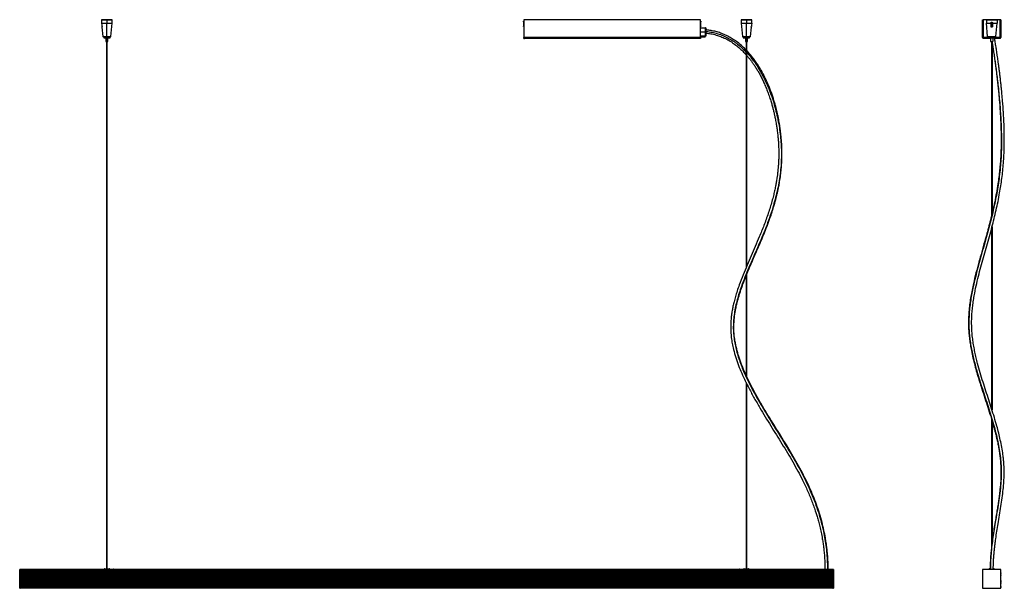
# Model space of a CAD drawing. Header units: millimetres. Extents: x 1472 to 3319, y 4474 to 5540.
import ezdxf

# ---------------------------------------------------------------- set-up
doc = ezdxf.new("R2010")
doc.units = ezdxf.units.MM
doc.header["$LTSCALE"] = 20

msp = doc.modelspace()

# ---------------------------------------------------------------- linework, layer by layer
at = {"color": 7, "linetype": 'Continuous', "lineweight": 25}
for p, q in [((1625.8, 5540.1), (1625.5, 5539.8)), ((1625.5, 5539.8), (1625.5, 5535.6)), ((1635.5, 5539.8), (1625.5, 5539.8)), ((1625.6, 5533.6), (1635.5, 5533.6)), ((1625.8, 5540.1), (1635.5, 5540.1)), ((1626.2, 5526.1), (1628, 5508.4)), ((1635.5, 5540.1), (1635.5, 5539.8)), ((1635.5, 5540.1), (1645.2, 5540.1)), ((1635.5, 5539.8), (1635.5, 5533.6)), ((1645.5, 5539.8), (1635.5, 5539.8)), ((1635.5, 5508.4), (1635.5, 5533.6)), ((1635.5, 5533.6), (1645.5, 5533.6)), ((1643, 5508.4), (1645.5, 5533.6)), ((1645.5, 5539.8), (1645.2, 5540.1)), ((1645.5, 5533.6), (1645.5, 5539.8)), ((2417.1, 5537.1), (2417.1, 5536.7)), ((2417.1, 5536.7), (2417.1, 5527.1)), ((2418, 5535.9), (2417.6, 5535.9)), ((2417.6, 5535.6), (2417.6, 5535.9)), ((2417.6, 5530.6), (2417.6, 5535.6)), ((2417.6, 5528.3), (2417.6, 5530.6)), ((2418, 5530.6), (2417.6, 5530.6)), ((2417.6, 5528.3), (2418, 5528.3)), ((2418, 5540.1), (2418, 5506.5)), ((2749.2, 5540.1), (2418, 5540.1)), ((2749.2, 5506.5), (2749.2, 5540.1)), ((2749.6, 5535.9), (2749.2, 5535.9)), ((2749.2, 5530.6), (2749.6, 5530.6)), ((2749.2, 5528.3), (2749.6, 5528.3)), ((2749.2, 5525.1), (2758.7, 5525.1)), ((2749.6, 5535.9), (2749.6, 5535.6)), ((2749.6, 5535.6), (2749.6, 5530.6)), ((2749.6, 5530.6), (2749.6, 5528.3)), ((2750.1, 5536.7), (2750.1, 5537.1)), ((2750.1, 5527.1), (2750.1, 5536.7)), ((2825.8, 5540.1), (2825.5, 5539.8)), ((2825.5, 5539.8), (2825.5, 5533.6)), ((2835.5, 5539.8), (2825.5, 5539.8)), ((2825.5, 5533.6), (2828, 5508.4)), ((2825.5, 5533.6), (2835.5, 5533.6)), ((2825.8, 5540.1), (2835.5, 5540.1)), ((2835.5, 5540.1), (2835.5, 5539.8)), ((2835.5, 5540.1), (2845.2, 5540.1)), ((2835.5, 5539.8), (2835.5, 5533.6)), ((2845.5, 5539.8), (2835.5, 5539.8)), ((2835.5, 5508.4), (2835.5, 5533.6)), ((2835.5, 5533.6), (2845.4, 5533.6)), ((2843, 5508.4), (2844.8, 5526.1)), ((2845.5, 5539.8), (2845.2, 5540.1)), ((2845.5, 5535.6), (2845.5, 5539.8)), ((3278.7, 5506.5), (3278.7, 5540.1)), ((3278.7, 5540.1), (3279.9, 5540.1)), ((3279.9, 5506.5), (3279.9, 5540.1)), ((3280.1, 5540.1), (3280.1, 5506.5)), ((3286.1, 5540.1), (3280.1, 5540.1)), ((3286.1, 5540.1), (3285.8, 5539.8)), ((3285.8, 5539.8), (3285.8, 5533.6)), ((3305.8, 5539.8), (3285.8, 5539.8)), ((3285.8, 5533.6), (3294.3, 5533.6)), ((3288.2, 5508.4), (3285.8, 5533.6)), ((3286.1, 5540.1), (3305.5, 5540.1)), ((3294.3, 5533.3), (3294.3, 5527.6)), ((3295.8, 5535.6), (3295.8, 5530.1)), ((3297.3, 5533.6), (3305.8, 5533.6)), ((3297.3, 5533.3), (3297.3, 5527.6)), ((3303.3, 5508.4), (3305.8, 5533.6)), ((3305.5, 5540.1), (3305.8, 5539.8)), ((3311.5, 5540.1), (3305.5, 5540.1)), ((3305.8, 5539.8), (3305.8, 5533.6)), ((3311.5, 5506.5), (3311.5, 5540.1)), ((3312.9, 5540.1), (3311.7, 5540.1)), ((3311.7, 5540.1), (3311.7, 5506.5)), ((3312.9, 5540.1), (3312.9, 5506.5)), ((1628, 5508.4), (1628.3, 5508.1)), ((1628, 5508.4), (1635.5, 5508.4)), ((1635.5, 5508.1), (1628.3, 5508.1)), ((1629.5, 5508.1), (1629.5, 5506.1)), ((1629.5, 5506.1), (1635.5, 5506.1)), ((1633.6, 5506.1), (1633.6, 5499.1)), ((1635.5, 5508.4), (1643, 5508.4)), ((1635.5, 5508.1), (1635.5, 5508.4)), ((1635.5, 5506.1), (1635.5, 5508.1)), ((1642.7, 5508.1), (1635.5, 5508.1)), ((1635.5, 5506.1), (1641.5, 5506.1)), ((1635.5, 5506.1), (1635.5, 5499.1)), ((1637.5, 5499.1), (1637.5, 5506.1)), ((1641.5, 5506.1), (1641.5, 5508.1)), ((1642.7, 5508.1), (1643, 5508.4)), ((2418, 5505.1), (2418, 5506.5)), ((2749.2, 5506.5), (2418, 5506.5)), ((2749.2, 5517.3), (2758.7, 5517.3)), ((2749.2, 5509.7), (2758.7, 5509.7)), ((2759.2, 5509.1), (2749.2, 5509.1)), ((2749.2, 5506.5), (2749.2, 5505.1)), ((2750.5, 5509.1), (2750.5, 5507.1)), ((2751.4, 5507.1), (2750.5, 5507.1)), ((2751.4, 5509.1), (2751.4, 5507.1)), ((2758, 5507.1), (2751.4, 5507.1)), ((2758, 5507.1), (2758, 5509.1)), ((2758.7, 5509.7), (2758.7, 5517.3)), ((2759.2, 5517.4), (2759.2, 5509.1)), ((2828, 5508.4), (2828.3, 5508.1)), ((2828, 5508.4), (2835.5, 5508.4)), ((2835.5, 5508.1), (2828.3, 5508.1)), ((2829.5, 5508.1), (2829.5, 5506.1)), ((2829.5, 5506.1), (2835.5, 5506.1)), ((2833.6, 5506.1), (2833.6, 5499.1)), ((2835.5, 5508.4), (2843, 5508.4)), ((2835.5, 5508.1), (2835.5, 5508.4)), ((2835.5, 5506.1), (2835.5, 5508.1)), ((2842.7, 5508.1), (2835.5, 5508.1)), ((2835.5, 5506.1), (2841.5, 5506.1)), ((2835.5, 5506.1), (2835.5, 5499.1)), ((2837.5, 5499.1), (2837.5, 5506.1)), ((2841.5, 5506.1), (2841.5, 5508.1)), ((2842.7, 5508.1), (2843, 5508.4)), ((3279.9, 5506.5), (3278.7, 5506.5)), ((3280.1, 5506.3), (3280.1, 5506.5)), ((3289.8, 5506.5), (3280.1, 5506.5)), ((3280.1, 5506.3), (3280.1, 5505.1)), ((3288.2, 5508.4), (3303.3, 5508.4)), ((3288.6, 5508.1), (3288.2, 5508.4)), ((3303, 5508.1), (3288.6, 5508.1)), ((3289.8, 5506.1), (3289.8, 5508.1)), ((3289.8, 5506.1), (3301.8, 5506.1)), ((3293.8, 5506.1), (3293.8, 5499.1)), ((3297.7, 5506.1), (3297.7, 5499.1)), ((3301.8, 5506.1), (3301.8, 5508.1)), ((3311.5, 5506.5), (3301.8, 5506.5)), ((3303, 5508.1), (3303.3, 5508.4)), ((3311.5, 5506.5), (3311.5, 5506.3)), ((3311.5, 5506.3), (3311.5, 5505.1)), ((3311.7, 5506.5), (3312.9, 5506.5)), ((1633.6, 5499.1), (1635.5, 5499.1)), ((1634.9, 5499.1), (1634.9, 4510.3)), ((1635.5, 5499.1), (1637.5, 5499.1)), ((1635.5, 5499.1), (1635.5, 4510.3)), ((1636.1, 4510.3), (1636.1, 5499.1)), ((2418, 5505.1), (2419.4, 5505.1)), ((2747.8, 5505.1), (2419.4, 5505.1)), ((2749.2, 5505.1), (2747.8, 5505.1)), ((2833.6, 5499.1), (2835.5, 5499.1)), ((2834.9, 5499.1), (2834.9, 5075.1)), ((2835.5, 5499.1), (2837.5, 5499.1)), ((2835.5, 5499.1), (2835.5, 5076.6)), ((2836.1, 5078), (2836.1, 5499.1)), ((3293.8, 5505.1), (3280.1, 5505.1)), ((3293.8, 5499.1), (3297.7, 5499.1)), ((3295.2, 5499.1), (3295.2, 5171.2)), ((3296.4, 5499.1), (3296.4, 5176.2)), ((3311.5, 5505.1), (3301.2, 5505.1)), ((3295.2, 5147.1), (3295.2, 4812.2)), ((3296.4, 5151.5), (3296.4, 4808.4)), ((2834.9, 5059.5), (2834.9, 4873.7)), ((2835.5, 5060.9), (2835.5, 4872.4)), ((2836.1, 4871.1), (2836.1, 5062.4)), ((2834.9, 4859.6), (2834.9, 4510.3)), ((2835.5, 4858.4), (2835.5, 4510.3)), ((2836.1, 4510.3), (2836.1, 4857.2)), ((3295.2, 4792), (3295.2, 4548.9)), ((3296.4, 4788), (3296.4, 4559.3)), ((1471.8, 4508.9), (1471.8, 4509.4)), ((1471.8, 4509.4), (1473, 4509.4)), ((1473, 4508.9), (1471.8, 4508.9)), ((1471.8, 4474.4), (1471.8, 4508.9)), ((1473, 4509.4), (1473, 4508.9)), ((2998, 4509.2), (1473, 4509.2)), ((1473, 4508.6), (1473, 4508.9)), ((1473, 4508.6), (1473, 4508.4)), ((1473, 4508.4), (1473, 4508.3)), ((2998, 4508.4), (1473, 4508.4)), ((1630.3, 4509.7), (1629.9, 4509.2)), ((1640.7, 4509.7), (1630.3, 4509.7)), ((1631.5, 4510.3), (1639.5, 4510.3)), ((1640.7, 4509.7), (1641.1, 4509.2)), ((1648.3, 4509.8), (1648.1, 4509.6)), ((1648.1, 4509.6), (1648.1, 4509.2)), ((1648.1, 4509.6), (1649.6, 4509.6)), ((1648.3, 4509.8), (1649.6, 4509.8)), ((1649.6, 4509.8), (1649.6, 4509.6)), ((1649.6, 4509.8), (1650.8, 4509.8)), ((1649.6, 4509.6), (1651.1, 4509.6)), ((1649.6, 4509.2), (1649.6, 4509.6)), ((1651.1, 4509.6), (1650.8, 4509.8)), ((1651.1, 4509.2), (1651.1, 4509.6)), ((2820.2, 4509.8), (2820, 4509.6)), ((2820, 4509.6), (2820, 4509.2)), ((2820, 4509.6), (2821.5, 4509.6)), ((2820.2, 4509.8), (2821.5, 4509.8)), ((2821.5, 4509.8), (2821.5, 4509.6)), ((2821.5, 4509.8), (2822.7, 4509.8)), ((2821.5, 4509.6), (2823, 4509.6)), ((2821.5, 4509.2), (2821.5, 4509.6)), ((2823, 4509.6), (2822.7, 4509.8)), ((2823, 4509.2), (2823, 4509.6)), ((2830.3, 4509.7), (2829.9, 4509.2)), ((2840.7, 4509.7), (2830.3, 4509.7)), ((2831.5, 4510.3), (2839.5, 4510.3)), ((2840.7, 4509.7), (2841.1, 4509.2)), ((2998, 4509.4), (2999.2, 4509.4)), ((2998, 4508.9), (2998, 4509.4)), ((2999.2, 4508.9), (2998, 4508.9)), ((2998, 4508.9), (2998, 4508.6)), ((2998, 4508.6), (2998, 4508.4)), ((2998, 4508.4), (2998, 4508.3)), ((2999.2, 4509.4), (2999.2, 4508.9)), ((2999.2, 4508.9), (2999.2, 4474.4)), ((3278.8, 4508.6), (3278.6, 4508.4)), ((3278.8, 4508.9), (3278.8, 4474.4)), ((3312.3, 4509.4), (3279.3, 4509.4)), ((3290.6, 4509.7), (3290.3, 4509.4)), ((3292.8, 4509.7), (3290.6, 4509.7)), ((3291.8, 4510.3), (3292.8, 4510.3)), ((3298.9, 4510.3), (3299.8, 4510.3)), ((3300.9, 4509.7), (3298.9, 4509.7)), ((3301.2, 4509.4), (3300.9, 4509.7)), ((3312.8, 4474.4), (3312.8, 4508.9)), ((3312.8, 4508.6), (3313, 4508.4)), ((2998, 4508.3), (1473, 4508.3)), ((1473, 4508.3), (1473, 4508.1)), ((2998, 4508.1), (1473, 4508.1)), ((1473, 4508.1), (1473, 4507.9)), ((1473, 4506.6), (1473, 4507.9)), ((2998, 4507.3), (1473, 4507.3)), ((1473, 4506.6), (1473, 4506.4)), ((2998, 4506.4), (1473, 4506.4)), ((1473, 4506.4), (1473, 4506.3)), ((2998, 4506.3), (1473, 4506.3)), ((1473, 4506.3), (1473, 4506.1)), ((2998, 4506.1), (1473, 4506.1)), ((1473, 4506.1), (1473, 4506)), ((1473, 4504.7), (1473, 4506)), ((2998, 4505.3), (1473, 4505.3)), ((1473, 4504.7), (1473, 4504.5)), ((2998, 4504.5), (1473, 4504.5)), ((1473, 4504.5), (1473, 4504.3)), ((2998, 4504.3), (1473, 4504.3)), ((1473, 4504.3), (1473, 4504.2)), ((2998, 4504.2), (1473, 4504.2)), ((1473, 4504.2), (1473, 4504)), ((1473, 4502.7), (1473, 4504)), ((2998, 4503.3), (1473, 4503.3)), ((1473, 4502.7), (1473, 4502.5)), ((2998, 4502.5), (1473, 4502.5)), ((1473, 4502.5), (1473, 4502.4)), ((2998, 4502.4), (1473, 4502.4)), ((1473, 4502.4), (1473, 4502.2)), ((2998, 4502.2), (1473, 4502.2)), ((1473, 4502.2), (1473, 4502)), ((1473, 4500.7), (1473, 4502)), ((2998, 4501.4), (1473, 4501.4)), ((1473, 4500.7), (1473, 4500.5)), ((2998, 4500.5), (1473, 4500.5)), ((1473, 4500.5), (1473, 4500.4)), ((2998, 4500.4), (1473, 4500.4)), ((1473, 4500.4), (1473, 4500.2)), ((2998, 4500.2), (1473, 4500.2)), ((1473, 4500.2), (1473, 4500.1)), ((1473, 4498.8), (1473, 4500.1)), ((2998, 4499.4), (1473, 4499.4)), ((1473, 4498.8), (1473, 4498.6)), ((2998, 4498.6), (1473, 4498.6)), ((1473, 4498.6), (1473, 4498.4)), ((2998, 4498.4), (1473, 4498.4)), ((1473, 4498.4), (1473, 4498.3)), ((2998, 4498.3), (1473, 4498.3)), ((1473, 4498.3), (1473, 4498.1)), ((1473, 4496.8), (1473, 4498.1)), ((2998, 4497.4), (1473, 4497.4)), ((1473, 4496.8), (1473, 4496.6)), ((2998, 4496.6), (1473, 4496.6)), ((1473, 4496.6), (1473, 4496.5)), ((2998, 4496.5), (1473, 4496.5)), ((1473, 4496.5), (1473, 4496.3)), ((2998, 4496.3), (1473, 4496.3)), ((1473, 4496.3), (1473, 4496.1)), ((1473, 4494.8), (1473, 4496.1)), ((2998, 4495.5), (1473, 4495.5)), ((1473, 4494.8), (1473, 4494.6)), ((2998, 4494.6), (1473, 4494.6)), ((1473, 4494.6), (1473, 4494.5)), ((2998, 4494.5), (1473, 4494.5)), ((1473, 4494.5), (1473, 4494.4)), ((2998, 4494.4), (1473, 4494.4)), ((1473, 4494.4), (1473, 4494.2)), ((1473, 4492.9), (1473, 4494.2)), ((2998, 4493.5), (1473, 4493.5)), ((1473, 4492.9), (1473, 4492.7)), ((2998, 4492.7), (1473, 4492.7)), ((1473, 4492.7), (1473, 4492.5)), ((2998, 4492.5), (1473, 4492.5)), ((1473, 4492.5), (1473, 4492.4)), ((2998, 4492.4), (1473, 4492.4)), ((1473, 4492.4), (1473, 4492.2)), ((1473, 4490.9), (1473, 4492.2)), ((2998, 4491.5), (1473, 4491.5)), ((1473, 4490.9), (1473, 4490.7)), ((2998, 4490.7), (1473, 4490.7)), ((1473, 4490.7), (1473, 4490.6)), ((2998, 4490.6), (1473, 4490.6)), ((1473, 4490.6), (1473, 4490.4)), ((2998, 4490.4), (1473, 4490.4)), ((1473, 4490.4), (1473, 4490.2)), ((1473, 4488.9), (1473, 4490.2)), ((2998, 4508.3), (2998, 4508.1)), ((2998, 4508.1), (2998, 4507.9)), ((2998, 4507.9), (2998, 4506.6)), ((2998, 4506.6), (2998, 4506.4)), ((2998, 4506.4), (2998, 4506.3)), ((2998, 4506.3), (2998, 4506.1)), ((2998, 4506.1), (2998, 4506)), ((2998, 4506), (2998, 4504.7)), ((2998, 4504.7), (2998, 4504.5)), ((2998, 4504.5), (2998, 4504.3)), ((2998, 4504.3), (2998, 4504.2)), ((2998, 4504.2), (2998, 4504)), ((2998, 4504), (2998, 4502.7)), ((2998, 4502.7), (2998, 4502.5)), ((2998, 4502.5), (2998, 4502.4)), ((2998, 4502.4), (2998, 4502.2)), ((2998, 4502.2), (2998, 4502)), ((2998, 4502), (2998, 4500.7)), ((2998, 4500.7), (2998, 4500.5)), ((2998, 4500.5), (2998, 4500.4)), ((2998, 4500.4), (2998, 4500.2)), ((2998, 4500.2), (2998, 4500.1)), ((2998, 4500.1), (2998, 4498.8)), ((2998, 4498.8), (2998, 4498.6)), ((2998, 4498.6), (2998, 4498.4)), ((2998, 4498.4), (2998, 4498.3)), ((2998, 4498.3), (2998, 4498.1)), ((2998, 4498.1), (2998, 4496.8)), ((2998, 4496.8), (2998, 4496.6)), ((2998, 4496.6), (2998, 4496.5)), ((2998, 4496.5), (2998, 4496.3)), ((2998, 4496.3), (2998, 4496.1)), ((2998, 4496.1), (2998, 4494.8)), ((2998, 4494.8), (2998, 4494.6)), ((2998, 4494.6), (2998, 4494.5)), ((2998, 4494.5), (2998, 4494.4)), ((2998, 4494.4), (2998, 4494.2)), ((2998, 4494.2), (2998, 4492.9)), ((2998, 4492.9), (2998, 4492.7)), ((2998, 4492.7), (2998, 4492.5)), ((2998, 4492.5), (2998, 4492.4)), ((2998, 4492.4), (2998, 4492.2)), ((2998, 4492.2), (2998, 4490.9)), ((2998, 4490.9), (2998, 4490.7)), ((2998, 4490.7), (2998, 4490.6)), ((2998, 4490.6), (2998, 4490.4)), ((2998, 4490.4), (2998, 4490.2)), ((2998, 4490.2), (2998, 4488.9)), ((3278.6, 4508.1), (3278.8, 4507.9)), ((3278.8, 4506.6), (3278.6, 4506.4)), ((3278.6, 4506.1), (3278.8, 4506)), ((3278.8, 4504.7), (3278.6, 4504.5)), ((3278.6, 4504.2), (3278.8, 4504)), ((3278.8, 4502.7), (3278.6, 4502.5)), ((3278.6, 4502.2), (3278.8, 4502)), ((3278.8, 4500.7), (3278.6, 4500.5)), ((3278.6, 4500.2), (3278.8, 4500.1)), ((3278.8, 4498.8), (3278.6, 4498.6)), ((3278.6, 4498.3), (3278.8, 4498.1)), ((3278.8, 4496.8), (3278.6, 4496.6)), ((3278.6, 4496.3), (3278.8, 4496.1)), ((3278.8, 4494.8), (3278.6, 4494.6)), ((3278.6, 4494.4), (3278.8, 4494.2)), ((3278.8, 4492.9), (3278.6, 4492.7)), ((3278.6, 4492.4), (3278.8, 4492.2)), ((3278.8, 4490.9), (3278.6, 4490.7)), ((3278.6, 4490.4), (3278.8, 4490.2)), ((3313, 4508.1), (3312.8, 4507.9)), ((3312.8, 4506.6), (3313, 4506.4)), ((3313, 4506.1), (3312.8, 4506)), ((3312.8, 4504.7), (3313, 4504.5)), ((3313, 4504.2), (3312.8, 4504)), ((3312.8, 4502.7), (3313, 4502.5)), ((3313, 4502.2), (3312.8, 4502)), ((3312.8, 4500.7), (3313, 4500.5)), ((3313, 4500.2), (3312.8, 4500.1)), ((3312.8, 4498.8), (3313, 4498.6)), ((3313, 4498.3), (3312.8, 4498.1)), ((3312.8, 4496.8), (3313, 4496.6)), ((3313, 4496.3), (3312.8, 4496.1)), ((3312.8, 4494.8), (3313, 4494.6)), ((3313, 4494.4), (3312.8, 4494.2)), ((3312.8, 4492.9), (3313, 4492.7)), ((3313, 4492.4), (3312.8, 4492.2)), ((3312.8, 4490.9), (3313, 4490.7)), ((3313, 4490.4), (3312.8, 4490.2)), ((1471.8, 4474.4), (1473, 4474.4)), ((1471.8, 4473.9), (1471.8, 4474.4)), ((1473, 4473.9), (1471.8, 4473.9)), ((2998, 4489.6), (1473, 4489.6)), ((1473, 4488.9), (1473, 4488.7)), ((2998, 4488.7), (1473, 4488.7)), ((1473, 4488.7), (1473, 4488.6)), ((2998, 4488.6), (1473, 4488.6)), ((1473, 4488.6), (1473, 4488.5)), ((2998, 4488.5), (1473, 4488.5)), ((1473, 4488.5), (1473, 4488.3)), ((1473, 4487), (1473, 4488.3)), ((2998, 4487.6), (1473, 4487.6)), ((1473, 4487), (1473, 4486.8)), ((2998, 4486.8), (1473, 4486.8)), ((1473, 4486.8), (1473, 4486.6)), ((2998, 4486.6), (1473, 4486.6)), ((1473, 4486.6), (1473, 4486.5)), ((2998, 4486.5), (1473, 4486.5)), ((1473, 4486.5), (1473, 4486.3)), ((1473, 4485), (1473, 4486.3)), ((2998, 4485.6), (1473, 4485.6)), ((1473, 4485), (1473, 4484.8)), ((2998, 4484.8), (1473, 4484.8)), ((1473, 4484.8), (1473, 4484.7)), ((2998, 4484.7), (1473, 4484.7)), ((1473, 4484.7), (1473, 4484.5)), ((2998, 4484.5), (1473, 4484.5)), ((1473, 4484.5), (1473, 4484.3)), ((1473, 4483), (1473, 4484.3)), ((2998, 4483.7), (1473, 4483.7)), ((1473, 4483), (1473, 4482.8)), ((2998, 4482.8), (1473, 4482.8)), ((1473, 4482.8), (1473, 4482.7)), ((2998, 4482.7), (1473, 4482.7)), ((1473, 4482.7), (1473, 4482.6)), ((2998, 4482.6), (1473, 4482.6)), ((1473, 4482.6), (1473, 4482.4)), ((1473, 4481.1), (1473, 4482.4)), ((2998, 4481.7), (1473, 4481.7)), ((1473, 4481.1), (1473, 4480.9)), ((2998, 4480.9), (1473, 4480.9)), ((1473, 4480.9), (1473, 4480.7)), ((2998, 4480.7), (1473, 4480.7)), ((1473, 4480.7), (1473, 4480.6)), ((2998, 4480.6), (1473, 4480.6)), ((1473, 4480.6), (1473, 4480.4)), ((1473, 4479.1), (1473, 4480.4)), ((2998, 4479.7), (1473, 4479.7)), ((1473, 4479.1), (1473, 4478.9)), ((2998, 4478.9), (1473, 4478.9)), ((1473, 4478.9), (1473, 4478.8)), ((2998, 4478.8), (1473, 4478.8)), ((1473, 4478.8), (1473, 4478.6)), ((2998, 4478.6), (1473, 4478.6)), ((1473, 4478.6), (1473, 4478.4)), ((1473, 4477.1), (1473, 4478.4)), ((2998, 4477.8), (1473, 4477.8)), ((1473, 4477.1), (1473, 4476.9)), ((2998, 4476.9), (1473, 4476.9)), ((1473, 4476.9), (1473, 4476.8)), ((2998, 4476.8), (1473, 4476.8)), ((1473, 4476.8), (1473, 4476.7)), ((2998, 4476.7), (1473, 4476.7)), ((1473, 4476.7), (1473, 4476.5)), ((1473, 4475.2), (1473, 4476.5)), ((2998, 4475.8), (1473, 4475.8)), ((1473, 4475.2), (1473, 4475)), ((2998, 4475), (1473, 4475)), ((1473, 4475), (1473, 4474.8)), ((2998, 4474.8), (1473, 4474.8)), ((1473, 4474.8), (1473, 4474.7)), ((2998, 4474.7), (1473, 4474.7)), ((1473, 4474.7), (1473, 4474)), ((1473, 4474), (1473, 4473.9)), ((2998, 4473.9), (1473, 4473.9)), ((2998, 4488.9), (2998, 4488.7)), ((2998, 4488.7), (2998, 4488.6)), ((2998, 4488.6), (2998, 4488.5)), ((2998, 4488.5), (2998, 4488.3)), ((2998, 4488.3), (2998, 4487)), ((2998, 4487), (2998, 4486.8)), ((2998, 4486.8), (2998, 4486.6)), ((2998, 4486.6), (2998, 4486.5)), ((2998, 4486.5), (2998, 4486.3)), ((2998, 4486.3), (2998, 4485)), ((2998, 4485), (2998, 4484.8)), ((2998, 4484.8), (2998, 4484.7)), ((2998, 4484.7), (2998, 4484.5)), ((2998, 4484.5), (2998, 4484.3)), ((2998, 4484.3), (2998, 4483)), ((2998, 4483), (2998, 4482.8)), ((2998, 4482.8), (2998, 4482.7)), ((2998, 4482.7), (2998, 4482.6)), ((2998, 4482.6), (2998, 4482.4)), ((2998, 4482.4), (2998, 4481.1)), ((2998, 4481.1), (2998, 4480.9)), ((2998, 4480.9), (2998, 4480.7)), ((2998, 4480.7), (2998, 4480.6)), ((2998, 4480.6), (2998, 4480.4)), ((2998, 4480.4), (2998, 4479.1)), ((2998, 4479.1), (2998, 4478.9)), ((2998, 4478.9), (2998, 4478.8)), ((2998, 4478.8), (2998, 4478.6)), ((2998, 4478.6), (2998, 4478.4)), ((2998, 4478.4), (2998, 4477.1)), ((2998, 4477.1), (2998, 4476.9)), ((2998, 4476.9), (2998, 4476.8)), ((2998, 4476.8), (2998, 4476.7)), ((2998, 4476.7), (2998, 4476.5)), ((2998, 4476.5), (2998, 4475.2)), ((2998, 4475.2), (2998, 4475)), ((2998, 4475), (2998, 4474.8)), ((2998, 4474.8), (2998, 4474.7)), ((2998, 4474.7), (2998, 4474)), ((2998, 4474.4), (2999.2, 4474.4)), ((2998, 4473.9), (2998, 4474)), ((2999.2, 4473.9), (2998, 4473.9)), ((2999.2, 4474.4), (2999.2, 4473.9)), ((3278.5, 4474.8), (3278.5, 4474.7)), ((3278.8, 4488.9), (3278.6, 4488.7)), ((3278.6, 4488.5), (3278.8, 4488.3)), ((3278.8, 4487), (3278.6, 4486.8)), ((3278.6, 4486.5), (3278.8, 4486.3)), ((3278.8, 4485), (3278.6, 4484.8)), ((3278.6, 4484.5), (3278.8, 4484.3)), ((3278.8, 4483), (3278.6, 4482.8)), ((3278.6, 4482.6), (3278.8, 4482.4)), ((3278.8, 4481.1), (3278.6, 4480.9)), ((3278.6, 4480.6), (3278.8, 4480.4)), ((3278.8, 4479.1), (3278.6, 4478.9)), ((3278.6, 4478.6), (3278.8, 4478.4)), ((3278.8, 4477.1), (3278.6, 4476.9)), ((3278.6, 4476.7), (3278.8, 4476.5)), ((3278.8, 4475.2), (3278.6, 4475)), ((3279.3, 4473.9), (3312.3, 4473.9)), ((3312.8, 4488.9), (3313, 4488.7)), ((3313, 4488.5), (3312.8, 4488.3)), ((3312.8, 4487), (3313, 4486.8)), ((3313, 4486.5), (3312.8, 4486.3)), ((3312.8, 4485), (3313, 4484.8)), ((3313, 4484.5), (3312.8, 4484.3)), ((3312.8, 4483), (3313, 4482.8)), ((3313, 4482.6), (3312.8, 4482.4)), ((3312.8, 4481.1), (3313, 4480.9)), ((3313, 4480.6), (3312.8, 4480.4)), ((3312.8, 4479.1), (3313, 4478.9)), ((3313, 4478.6), (3312.8, 4478.4)), ((3312.8, 4477.1), (3313, 4476.9)), ((3313, 4476.7), (3312.8, 4476.5)), ((3312.8, 4475.2), (3313, 4475)), ((3313, 4474.8), (3313, 4474.7))]:
    msp.add_line(p, q, dxfattribs=at)
at = {"color": 7, "linetype": 'Continuous', "lineweight": 25, "flags": 128}
for points in [[(1625.6, 5533.3), (1626, 5530.1), (1626.2, 5527.6)], [(2845.4, 5533.3), (2845, 5530.1), (2844.8, 5527.6)]]:
    msp.add_lwpolyline(points, dxfattribs=at)
at = {"color": 7, "linetype": 'Continuous', "lineweight": 25}
for centre, radius, start, end in [((2407.2, 5532.1), 11.1, 20.0635, 26.8277), ((2408.5, 5532), 9.84, 21.5856, 28.7139), ((2407.2, 5532.1), 11.1, 333.1723, 339.9365), ((2760, 5532.1), 11.1, 153.1723, 159.9365), ((2758.7, 5532), 9.84, 151.2861, 158.4144), ((2760, 5532.1), 11.1, 200.0635, 206.8277), ((3280.1, 5506.5), 1.4, 180, 270), ((3280.1, 5506.5), 0.2, 180, 270), ((3311.5, 5506.5), 1.4, 270, 0), ((3311.5, 5506.5), 0.2, 270, 0), ((1631.5, 4508.8), 1.5, 90, 140), ((1639.5, 4508.8), 1.5, 40, 90), ((2831.5, 4508.8), 1.5, 90, 140), ((2839.5, 4508.8), 1.5, 40, 90), ((3278.7, 4508.3), 0.2, 135, 180), ((3279.3, 4508.9), 0.5, 90, 180), ((3291.8, 4508.8), 1.5, 90, 140), ((3299.8, 4508.8), 1.5, 40, 90), ((3312.3, 4508.9), 0.5, 0, 90), ((3312.8, 4508.3), 0.2, 315, 45), ((3278.7, 4508.3), 0.2, 180, 225), ((3278.7, 4506.3), 0.2, 135, 180), ((3278.7, 4506.3), 0.2, 180, 225), ((3278.7, 4504.3), 0.2, 135, 180), ((3278.7, 4504.3), 0.2, 180, 225), ((3278.7, 4502.4), 0.2, 135, 180), ((3278.7, 4502.4), 0.2, 180, 225), ((3278.7, 4500.4), 0.2, 135, 180), ((3278.7, 4500.4), 0.2, 180, 225), ((3278.7, 4498.4), 0.2, 135, 180), ((3278.7, 4498.4), 0.2, 180, 225), ((3278.7, 4496.5), 0.2, 135, 180), ((3278.7, 4496.5), 0.2, 180, 225), ((3278.7, 4494.5), 0.2, 135, 180), ((3278.7, 4494.5), 0.2, 180, 225), ((3278.7, 4492.5), 0.2, 135, 180), ((3278.7, 4492.5), 0.2, 180, 225), ((3278.7, 4490.6), 0.2, 135, 180), ((3278.7, 4490.6), 0.2, 180, 225), ((3312.8, 4506.3), 0.2, 315, 45), ((3312.8, 4504.3), 0.2, 315, 45), ((3312.8, 4502.4), 0.2, 315, 45), ((3312.8, 4500.4), 0.2, 315, 45), ((3312.8, 4498.4), 0.2, 315, 45), ((3312.8, 4496.5), 0.2, 315, 45), ((3312.8, 4494.5), 0.2, 315, 45), ((3312.8, 4492.5), 0.2, 315, 45), ((3312.8, 4490.6), 0.2, 315, 45), ((3278.7, 4488.6), 0.2, 135, 180), ((3278.7, 4488.6), 0.2, 180, 225), ((3278.7, 4486.6), 0.2, 135, 180), ((3278.7, 4486.6), 0.2, 180, 225), ((3278.7, 4484.7), 0.2, 135, 180), ((3278.7, 4484.7), 0.2, 180, 225), ((3278.7, 4482.7), 0.2, 135, 180), ((3278.7, 4482.7), 0.2, 180, 225), ((3278.7, 4480.7), 0.2, 135, 180), ((3278.7, 4480.7), 0.2, 180, 225), ((3278.7, 4478.8), 0.2, 135, 180), ((3278.7, 4478.8), 0.2, 180, 225), ((3278.7, 4476.8), 0.2, 135, 180), ((3278.7, 4476.8), 0.2, 180, 225), ((3278.7, 4474.8), 0.2, 135, 180), ((3279.3, 4474.7), 0.75, 180, 243.4372), ((3279.3, 4474.4), 0.5, 180, 270), ((3312.3, 4474.4), 0.5, 270, 0), ((3312.3, 4474.7), 0.75, 296.5628, 0), ((3312.8, 4488.6), 0.2, 315, 45), ((3312.8, 4486.6), 0.2, 315, 45), ((3312.8, 4484.7), 0.2, 315, 45), ((3312.8, 4482.7), 0.2, 315, 45), ((3312.8, 4480.7), 0.2, 315, 45), ((3312.8, 4478.8), 0.2, 315, 45), ((3312.8, 4476.8), 0.2, 315, 45), ((3312.8, 4474.8), 0.2, 0, 45)]:
    msp.add_arc(centre, radius, start, end, dxfattribs=at)
for points, knots in [([(1625.5, 5535.6), (1625.5, 5535.5), (1625.5, 5535.5), (1625.5, 5535.3), (1625.6, 5534.9), (1625.6, 5534.2), (1625.6, 5533.8), (1625.6, 5533.6)], [0, 0, 0, 0, 0.125128, 0.250401, 0.500082, 0.749199, 1, 1, 1, 1]), ([(1625.6, 5533.6), (1625.6, 5533.5), (1625.6, 5533.4), (1625.6, 5533.3), (1625.6, 5533.3)], [0, 0, 0, 0, 0.560001, 1, 1, 1, 1]), ([(1626.2, 5527.6), (1626.2, 5527.4), (1626.3, 5527), (1626.3, 5526.5), (1626.2, 5526.1), (1626.2, 5526.1), (1626.2, 5526.1)], [0, 0, 0, 0, 0.24999, 0.499753, 0.749436, 1, 1, 1, 1]), ([(2759.2, 5524.6), (2759.2, 5524.7), (2759.2, 5524.8), (2759.1, 5524.9), (2759.1, 5525), (2759, 5525), (2758.9, 5525.1), (2758.8, 5525.1), (2758.7, 5525.1)], [0, 0, 0, 0, 0.273177, 0.389879, 0.5, 0.610121, 0.726823, 1, 1, 1, 1]), ([(2844.8, 5526.1), (2844.8, 5526.1), (2844.8, 5526.1), (2844.7, 5526.5), (2844.7, 5527), (2844.8, 5527.4), (2844.8, 5527.6)], [0, 0, 0, 0, 0.25001, 0.499806, 0.749456, 1, 1, 1, 1]), ([(2845.4, 5533.6), (2845.4, 5533.8), (2845.4, 5534.2), (2845.4, 5534.9), (2845.5, 5535.3), (2845.5, 5535.5), (2845.5, 5535.5), (2845.5, 5535.6)], [0, 0, 0, 0, 0.249005, 0.498963, 0.748605, 0.874314, 1, 1, 1, 1]), ([(2845.4, 5533.3), (2845.4, 5533.4), (2845.4, 5533.4), (2845.4, 5533.5), (2845.4, 5533.6)], [0, 0, 0, 0, 0.559999, 1, 1, 1, 1]), ([(3294.3, 5533.6), (3294.3, 5533.8), (3294.4, 5534.2), (3294.7, 5534.9), (3295, 5535.3), (3295.4, 5535.5), (3295.7, 5535.5), (3295.8, 5535.6)], [0, 0, 0, 0, 0.249005, 0.498963, 0.748605, 0.874314, 1, 1, 1, 1]), ([(3294.3, 5533.3), (3294.3, 5533.4), (3294.3, 5533.4), (3294.3, 5533.5), (3294.3, 5533.6)], [0, 0, 0, 0, 0.559999, 1, 1, 1, 1]), ([(3295.8, 5530.1), (3295.7, 5530.1), (3295.6, 5530), (3295.3, 5530), (3295, 5529.7), (3294.6, 5529.2), (3294.3, 5528.5), (3294.3, 5527.9), (3294.3, 5527.7)], [0, 0, 0, 0, 0.061879, 0.126006, 0.251443, 0.500926, 0.750475, 1, 1, 1, 1]), ([(3295.8, 5526.1), (3295.6, 5526.1), (3295.2, 5526.1), (3294.7, 5526.5), (3294.3, 5527), (3294.3, 5527.4), (3294.3, 5527.6)], [0, 0, 0, 0, 0.25001, 0.499806, 0.749456, 1, 1, 1, 1]), ([(3295.8, 5535.6), (3295.9, 5535.5), (3296.1, 5535.5), (3296.5, 5535.3), (3296.9, 5534.9), (3297.2, 5534.2), (3297.2, 5533.8), (3297.3, 5533.6)], [0, 0, 0, 0, 0.125128, 0.250401, 0.500082, 0.749199, 1, 1, 1, 1]), ([(3297.3, 5527.7), (3297.3, 5527.9), (3297.2, 5528.5), (3296.9, 5529.2), (3296.6, 5529.7), (3296.2, 5530), (3296, 5530), (3295.8, 5530.1), (3295.8, 5530.1)], [0, 0, 0, 0, 0.249105, 0.498948, 0.748719, 0.87414, 0.938183, 1, 1, 1, 1]), ([(3297.3, 5527.6), (3297.3, 5527.4), (3297.2, 5527), (3296.9, 5526.5), (3296.4, 5526.1), (3296, 5526.1), (3295.8, 5526.1)], [0, 0, 0, 0, 0.24999, 0.499753, 0.749436, 1, 1, 1, 1]), ([(3297.3, 5533.6), (3297.3, 5533.5), (3297.3, 5533.4), (3297.3, 5533.3), (3297.3, 5533.3)], [0, 0, 0, 0, 0.560001, 1, 1, 1, 1]), ([(2759.2, 5517.4), (2759.2, 5517.4), (2759.2, 5517.4), (2759.1, 5517.4), (2759, 5517.3), (2758.9, 5517.3), (2758.8, 5517.3), (2758.7, 5517.3)], [0, 0, 0, 0, 0.210508, 0.388929, 0.552603, 0.755899, 1, 1, 1, 1]), ([(2759.2, 5509.1), (2759.2, 5509.2), (2759.2, 5509.4), (2759.1, 5509.5), (2759, 5509.6), (2758.9, 5509.7), (2758.8, 5509.7), (2758.7, 5509.7), (2758.7, 5509.7)], [0, 0, 0, 0, 0.339412, 0.595231, 0.700526, 0.798004, 0.895277, 1, 1, 1, 1]), ([(2759.1, 5515.1), (2759.3, 5515), (2761, 5514.9), (2764.3, 5514.5), (2769, 5513.8), (2773.9, 5512.7), (2780.1, 5511.1), (2787.7, 5508.5), (2796.5, 5504.7), (2805.2, 5499.8), (2813.7, 5494.1), (2821.5, 5487.9), (2828.6, 5481.3), (2832.9, 5476.7), (2834.9, 5474.5)], [0, 0, 0, 0, 0.007854, 0.058152, 0.111466, 0.168789, 0.23013, 0.329809, 0.439115, 0.556239, 0.66875, 0.787365, 0.898132, 1, 1, 1, 1]), ([(2834.9, 5483.2), (2832.8, 5485.4), (2827.7, 5490.5), (2819.6, 5497.2), (2811, 5503.3), (2802.7, 5508.2), (2794, 5512.4), (2785, 5515.9), (2776.1, 5518.4), (2767.5, 5520.2), (2761.8, 5520.8), (2759.2, 5521.1)], [0, 0, 0, 0, 0.106005, 0.251735, 0.361898, 0.473104, 0.585771, 0.697109, 0.804549, 0.908549, 1, 1, 1, 1]), ([(2759.2, 5518), (2759.6, 5518), (2763.7, 5517.9), (2771.2, 5516.5), (2781.6, 5514), (2791.6, 5510.4), (2801.2, 5505.8), (2810.3, 5500.5), (2819.4, 5493.9), (2827.7, 5486.9), (2832.8, 5481.7), (2834.9, 5479.5)], [0, 0, 0, 0, 0.014016, 0.139237, 0.262055, 0.383536, 0.50462, 0.626104, 0.748627, 0.893514, 1, 1, 1, 1]), ([(3298.8, 4509.4), (3298.8, 4511.7), (3298.9, 4516.9), (3299.2, 4524.8), (3299.7, 4532.9), (3300.3, 4540.2), (3301, 4547.4), (3301.8, 4554.4), (3302.6, 4561), (3303.8, 4569.7), (3305.5, 4580.9), (3307.9, 4595.8), (3310.5, 4611.3), (3313.2, 4627.4), (3315.6, 4643.4), (3317.1, 4655.8), (3317.9, 4664.6), (3318.3, 4669.8), (3318.7, 4675), (3318.9, 4680.4), (3319.1, 4685.8), (3319.2, 4691), (3319.1, 4695.8), (3319, 4699.7), (3318.9, 4702.9), (3318.8, 4705.6), (3318.6, 4708.5), (3318.3, 4711.9), (3317.9, 4715.8), (3317.5, 4720.1), (3316.5, 4727.7), (3314.8, 4738.4), (3312.1, 4751.9), (3309, 4765), (3305.3, 4779.1), (3300.8, 4794.2), (3295.7, 4810.6), (3290.4, 4827.1), (3285, 4843.7), (3279.5, 4860.6), (3274.2, 4877.8), (3270, 4893), (3266.7, 4906.1), (3264.3, 4916.8), (3262.2, 4927.7), (3260.4, 4938.7), (3259.1, 4949.8), (3258.3, 4961.1), (3258.1, 4972.3), (3258.4, 4983.5), (3259.2, 4994.7), (3260.4, 5005.7), (3262, 5016.6), (3264.3, 5030), (3267.6, 5045.6), (3272, 5063.5), (3276.7, 5081.1), (3281.6, 5098.6), (3286.6, 5116.1), (3291.5, 5133.6), (3296.2, 5150.6), (3300.4, 5167.1), (3304.2, 5183), (3307.7, 5199.1), (3310.6, 5214.4), (3313, 5228.9), (3315, 5242.6), (3316.7, 5256.7), (3318, 5271.5), (3318.7, 5283.4), (3319.1, 5292.3), (3319.3, 5297.9), (3319.4, 5303.1), (3319.4, 5307.3), (3319.5, 5310.6), (3319.5, 5312.8), (3319.5, 5314.8), (3319.5, 5317), (3319.5, 5319.9), (3319.4, 5324), (3319.3, 5328.7), (3319.2, 5333.9), (3319.1, 5339.3), (3318.9, 5344.9), (3318.6, 5351.5), (3318.2, 5359), (3317.7, 5367), (3317.3, 5374.3), (3316.8, 5380.7), (3316.3, 5386.3), (3315.9, 5391.1), (3315.5, 5395.8), (3315.1, 5400.7), (3314.6, 5406.2), (3314, 5412.2), (3313.2, 5419.4), (3312.3, 5427.5), (3311.3, 5436.1), (3310.3, 5443.9), (3309.4, 5450.9), (3308.6, 5457.2), (3307.8, 5462.9), (3307, 5468.2), (3306.4, 5472.9), (3305.7, 5477), (3305.2, 5480.8), (3304.6, 5484.7), (3303.9, 5488.9), (3303.2, 5493.4), (3302.5, 5497.8), (3301.8, 5501.8), (3301.3, 5504.5), (3301.1, 5505.8), (3301.1, 5506.1)], [0, 0, 0, 0, 0.006272, 0.014272, 0.021618, 0.028336, 0.034442, 0.041535, 0.047624, 0.052743, 0.065821, 0.079294, 0.09487, 0.110451, 0.12617, 0.142167, 0.147298, 0.152526, 0.157855, 0.163289, 0.168831, 0.174406, 0.179352, 0.183511, 0.186565, 0.189106, 0.192052, 0.195581, 0.199698, 0.20438, 0.209183, 0.224031, 0.238596, 0.25292, 0.266994, 0.285026, 0.303063, 0.321091, 0.339114, 0.357127, 0.375108, 0.393064, 0.403507, 0.413921, 0.424304, 0.434653, 0.444931, 0.455163, 0.465407, 0.475639, 0.485924, 0.49625, 0.506598, 0.516984, 0.534843, 0.552743, 0.57068, 0.588626, 0.606578, 0.624526, 0.642461, 0.658139, 0.673802, 0.689439, 0.705055, 0.717609, 0.730368, 0.743366, 0.756792, 0.770888, 0.775993, 0.781185, 0.786103, 0.790194, 0.792815, 0.794909, 0.796472, 0.798101, 0.80091, 0.804627, 0.809124, 0.813889, 0.818873, 0.824076, 0.829494, 0.837295, 0.844936, 0.851778, 0.857817, 0.863149, 0.867646, 0.871837, 0.876584, 0.881894, 0.887757, 0.894161, 0.90338, 0.912256, 0.920417, 0.927876, 0.934676, 0.940982, 0.946845, 0.952962, 0.957374, 0.962048, 0.966975, 0.972453, 0.978824, 0.986072, 0.992076, 0.998568, 1, 1, 1, 1]), ([(3296.4, 5497.9), (3296.4, 5497.7), (3296.7, 5495.7), (3297.4, 5491.6), (3298.3, 5485.7), (3299.3, 5479.8), (3300.1, 5474.5), (3300.7, 5470), (3301.3, 5466.3), (3301.7, 5463.2), (3302.1, 5460.6), (3302.4, 5458.4), (3302.7, 5455.7), (3303.2, 5452.1), (3303.9, 5447.2), (3304.6, 5441.2), (3305.5, 5434.4), (3306.5, 5425.8), (3307.6, 5415.9), (3308.7, 5404.8), (3309.7, 5394.1), (3310.6, 5383.3), (3311.4, 5371.9), (3312.1, 5361.3), (3312.5, 5352), (3312.9, 5344.4), (3313.1, 5337.2), (3313.3, 5330.7), (3313.4, 5325.5), (3313.4, 5321.4), (3313.5, 5318.3), (3313.5, 5315.3), (3313.5, 5311.9), (3313.4, 5307.7), (3313.4, 5301.5), (3313.1, 5293.1), (3312.7, 5282.3), (3311.9, 5270.6), (3310.8, 5258), (3309.3, 5245.1), (3307.3, 5230.6), (3304.7, 5215.1), (3301.5, 5198.6), (3298, 5182.9), (3294.4, 5168), (3290.7, 5153.3), (3286.8, 5138.9), (3282.2, 5122.7), (3277.1, 5104.8), (3271.6, 5085.2), (3266.3, 5065.4), (3262, 5048.1), (3258.8, 5033.2), (3256.6, 5020.8), (3254.7, 5008.4), (3253.3, 4995.8), (3252.4, 4983.8), (3252.1, 4972.5), (3252.3, 4961.9), (3253, 4951.3), (3254.1, 4940.7), (3255.7, 4930.1), (3257.8, 4918.4), (3260.6, 4905.7), (3264.1, 4891.9), (3267.8, 4878.4), (3271.9, 4865.1), (3276.5, 4850.5), (3281.6, 4834.6), (3287.2, 4817.5), (3291.7, 4803.4), (3295.2, 4792.2), (3297.6, 4783.8), (3300, 4775.3), (3302.4, 4766.6), (3304.5, 4757.8), (3306.6, 4748.9), (3308.4, 4740), (3309.8, 4731.7), (3310.9, 4724.5), (3311.6, 4718.6), (3312.1, 4713.6), (3312.5, 4709.2), (3312.8, 4704.8), (3313, 4699.7), (3313.2, 4693), (3313.1, 4684.6), (3312.7, 4674.8), (3312, 4666), (3311.2, 4658), (3310.4, 4650.9), (3309.4, 4642.9), (3308.1, 4634), (3306.5, 4624.1), (3304.7, 4613.2), (3302.7, 4601.3), (3300.6, 4588.3), (3298.6, 4576), (3297, 4564.5), (3295.7, 4554.1), (3294.5, 4543.1), (3293.6, 4531.6), (3292.9, 4520.2), (3292.9, 4512.8), (3292.8, 4509.4)], [0, 0, 0, 0, 0.001194, 0.009966, 0.018334, 0.026243, 0.033267, 0.038352, 0.04272, 0.046352, 0.049235, 0.051423, 0.054013, 0.058181, 0.063529, 0.070081, 0.077601, 0.085004, 0.096783, 0.107816, 0.118055, 0.128177, 0.139192, 0.151086, 0.158121, 0.165412, 0.172507, 0.1785, 0.183374, 0.187139, 0.189685, 0.192207, 0.195396, 0.199246, 0.203585, 0.212583, 0.222556, 0.233452, 0.245245, 0.257574, 0.26956, 0.286202, 0.302177, 0.317529, 0.332337, 0.347095, 0.361908, 0.376756, 0.397179, 0.417623, 0.438039, 0.458326, 0.470511, 0.482586, 0.494561, 0.506462, 0.518329, 0.528142, 0.537908, 0.547694, 0.55755, 0.567515, 0.577595, 0.591266, 0.60507, 0.618979, 0.632951, 0.647056, 0.665799, 0.684747, 0.703778, 0.712977, 0.722343, 0.731862, 0.741516, 0.751289, 0.761161, 0.771113, 0.780747, 0.78826, 0.794673, 0.800011, 0.804304, 0.808716, 0.814084, 0.820291, 0.829997, 0.840141, 0.85073, 0.857216, 0.864379, 0.872376, 0.881203, 0.891048, 0.901764, 0.913365, 0.92587, 0.939309, 0.948636, 0.958402, 0.96863, 0.979352, 0.990606, 1, 1, 1, 1]), ([(3296.4, 5498.3), (3296.6, 5497), (3297.2, 5493.2), (3298.4, 5486.1), (3299.8, 5477), (3301.3, 5467), (3302.8, 5456.2), (3304.3, 5444.7), (3305.9, 5432.1), (3307.5, 5418.4), (3309.1, 5403.6), (3310.5, 5388.4), (3311.7, 5372.8), (3312.8, 5356.9), (3313.5, 5341.2), (3314, 5325.8), (3314.1, 5310.8), (3314, 5295.9), (3313.4, 5281.3), (3312.3, 5266.1), (3310.7, 5250.3), (3308.6, 5234), (3306, 5218.2), (3303.1, 5202.7), (3299.6, 5186.1), (3295.4, 5168.4), (3290.6, 5149.7), (3285.5, 5131.1), (3280.2, 5112.5), (3274.9, 5093.9), (3269.9, 5075.6), (3265.2, 5057.6), (3261.4, 5041.5), (3258.5, 5027.1), (3256.4, 5014.6), (3254.7, 5002.1), (3253.5, 4989.5), (3252.9, 4977), (3252.9, 4964.3), (3253.6, 4952), (3254.9, 4940), (3256.7, 4928.3), (3259, 4916.5), (3261.7, 4904.7), (3264.7, 4892.8), (3268.4, 4879.3), (3273, 4864.3), (3278.3, 4847.7), (3283.7, 4831.1), (3289.1, 4814.4), (3294.3, 4797.8), (3299.3, 4781.2), (3303.6, 4765.1), (3307.3, 4749.5), (3310.2, 4734.5), (3312.3, 4719.5), (3313.6, 4704.5), (3313.8, 4689.7), (3313.2, 4673.8), (3311.7, 4657), (3309.4, 4639.1), (3306.5, 4621), (3303.4, 4602.7), (3300.5, 4585.4), (3298.1, 4569.2), (3296.1, 4554.1), (3294.5, 4538.6), (3293.5, 4523.7), (3293.4, 4513.9), (3293.3, 4509.4)], [0, 0, 0, 0, 0.0066156, 0.0182628, 0.0301207, 0.0422143, 0.0545525, 0.0671303, 0.0799321, 0.0945057, 0.109285, 0.1242173, 0.1392435, 0.1543009, 0.1693241, 0.1833974, 0.1973257, 0.2110557, 0.2245374, 0.2377551, 0.2532876, 0.2685626, 0.2836322, 0.2985351, 0.313297, 0.3324363, 0.3513634, 0.37006, 0.3897955, 0.4091669, 0.4281107, 0.4465677, 0.4644955, 0.4769694, 0.4891755, 0.5011384, 0.5129018, 0.5245314, 0.5361184, 0.5477794, 0.5586401, 0.569729, 0.5810843, 0.592726, 0.604659, 0.6168757, 0.6342723, 0.6521091, 0.6702943, 0.6887233, 0.7072836, 0.7258603, 0.7443406, 0.7611056, 0.7776272, 0.7938448, 0.8097149, 0.8252553, 0.8405479, 0.8586664, 0.8766211, 0.8944887, 0.9123349, 0.930221, 0.9443469, 0.958579, 0.9729652, 0.9875634, 1, 1, 1, 1]), ([(2836.1, 5473.1), (2837.5, 5471.5), (2840.2, 5468.4), (2844, 5463.5), (2847.6, 5458.6), (2851.3, 5453.1), (2855, 5447.3), (2858.7, 5441), (2862.3, 5434.5), (2865.9, 5427.3), (2869.5, 5419.5), (2873.1, 5411), (2876.5, 5402), (2879.7, 5392.9), (2882.3, 5384.3), (2884.4, 5377), (2885.9, 5371.3), (2886.9, 5367.1), (2887.6, 5364.3), (2888.2, 5361.7), (2888.8, 5358.9), (2889.5, 5355.3), (2890.4, 5350.9), (2891.4, 5345.3), (2892.5, 5338.5), (2893.6, 5330.7), (2894.5, 5322.2), (2895.3, 5313.8), (2895.9, 5304.8), (2896.2, 5295.5), (2896.3, 5286), (2896, 5277.4), (2895.7, 5269.8), (2895.1, 5262.9), (2894.5, 5256.3), (2893.8, 5249.8), (2892.8, 5242.9), (2891.6, 5235.5), (2890.1, 5227.5), (2888.3, 5218.9), (2886.1, 5209.4), (2883.4, 5199.1), (2880.1, 5188.2), (2876.5, 5176.9), (2872.5, 5165.6), (2868.4, 5154.4), (2864.1, 5143.6), (2858.7, 5130.4), (2852.2, 5115.1), (2844.4, 5097.3), (2836.7, 5079.5), (2829.1, 5061.4), (2822.9, 5045.3), (2818.2, 5031.8), (2815, 5021.3), (2812.4, 5011.7), (2810.3, 5002.9), (2808.7, 4994.3), (2807.3, 4985.4), (2806.3, 4975.8), (2805.9, 4965.5), (2806.1, 4954.8), (2807.1, 4943.9), (2808.8, 4932.8), (2811.5, 4920.3), (2815.4, 4906.6), (2820.6, 4891.7), (2826.7, 4877), (2833.3, 4862.6), (2841.2, 4847), (2850.2, 4830.3), (2860.5, 4812.6), (2870.8, 4795.4), (2881.3, 4778.5), (2891.7, 4761.7), (2902.2, 4744.9), (2912.5, 4728.1), (2922.5, 4711.1), (2932, 4693.9), (2939.7, 4679), (2945.7, 4666.5), (2950.3, 4656.4), (2954.6, 4646.4), (2958.6, 4636.4), (2962.3, 4626.4), (2965.4, 4617.1), (2968.2, 4608.1), (2970.8, 4599.3), (2973.3, 4589.4), (2975.8, 4578.4), (2977.8, 4567.8), (2979.4, 4557.9), (2980.6, 4548.8), (2981.6, 4539.1), (2982.4, 4528.9), (2982.9, 4518.8), (2982.9, 4512.2), (2983, 4509.2)], [0, 0, 0, 0, 0.00624, 0.011959, 0.017592, 0.023923, 0.030991, 0.037583, 0.044732, 0.052448, 0.060739, 0.069611, 0.078791, 0.08862, 0.097207, 0.104525, 0.110557, 0.114102, 0.116878, 0.118989, 0.121626, 0.125117, 0.12946, 0.134651, 0.141332, 0.149018, 0.157476, 0.165609, 0.173257, 0.183294, 0.19237, 0.200509, 0.20775, 0.214218, 0.220522, 0.226773, 0.232972, 0.240684, 0.248368, 0.256772, 0.26617, 0.276553, 0.287907, 0.299491, 0.311403, 0.323082, 0.334525, 0.34573, 0.365131, 0.384041, 0.403179, 0.422491, 0.441887, 0.453619, 0.464234, 0.473785, 0.482324, 0.490327, 0.498922, 0.50818, 0.518089, 0.528298, 0.538771, 0.549558, 0.560694, 0.575934, 0.591383, 0.607011, 0.622766, 0.638542, 0.65909, 0.679365, 0.699268, 0.718646, 0.73802, 0.757277, 0.776349, 0.795279, 0.814009, 0.832585, 0.843299, 0.853873, 0.864326, 0.874673, 0.884929, 0.895301, 0.903226, 0.912124, 0.922002, 0.932873, 0.944762, 0.953114, 0.961933, 0.971239, 0.981059, 0.991427, 1, 1, 1, 1]), ([(2836.1, 5478.3), (2836.5, 5477.8), (2840, 5474.3), (2845.9, 5467), (2853.8, 5456.2), (2861, 5444.7), (2867.9, 5432.1), (2874.4, 5418.4), (2880.4, 5403.6), (2885.6, 5388.4), (2890.1, 5372.8), (2893.9, 5356.9), (2896.8, 5341.2), (2899, 5325.8), (2900.4, 5310.8), (2901.2, 5295.9), (2901.3, 5281.3), (2900.5, 5266.1), (2899, 5250.3), (2896.5, 5234), (2893.3, 5218.2), (2889.5, 5202.7), (2884.7, 5186.1), (2878.9, 5168.4), (2871.9, 5149.7), (2864.3, 5131.1), (2856.4, 5112.5), (2848.2, 5093.9), (2840.3, 5075.6), (2832.8, 5057.6), (2826.7, 5041.5), (2821.9, 5027.1), (2818.2, 5014.6), (2815.1, 5002.1), (2812.8, 4989.5), (2811.3, 4977), (2810.8, 4964.3), (2811.2, 4952), (2812.6, 4940), (2814.7, 4928.3), (2817.6, 4916.5), (2821.2, 4904.7), (2825.5, 4892.8), (2830.9, 4879.3), (2837.8, 4864.3), (2846.2, 4847.7), (2855.3, 4831.1), (2864.9, 4814.4), (2874.9, 4797.8), (2885.1, 4781.2), (2895.2, 4765.1), (2904.9, 4749.5), (2914.1, 4734.5), (2923, 4719.5), (2931.6, 4704.5), (2939.6, 4689.7), (2947.5, 4673.8), (2955.3, 4657), (2962.7, 4639.1), (2969.2, 4621), (2974.8, 4602.7), (2979.1, 4585.4), (2982.3, 4569.2), (2984.7, 4554.1), (2986.4, 4538.6), (2987.4, 4523.6), (2987.5, 4513.8), (2987.6, 4509.2)], [0, 0, 0, 0, 0.001764, 0.01421, 0.026907, 0.03985, 0.053025, 0.068022, 0.083231, 0.098598, 0.114061, 0.129557, 0.145017, 0.1595, 0.173833, 0.187963, 0.201836, 0.215439, 0.231423, 0.247142, 0.26265, 0.277987, 0.293178, 0.312874, 0.332352, 0.351592, 0.371902, 0.391837, 0.411332, 0.430326, 0.448775, 0.461612, 0.474173, 0.486484, 0.49859, 0.510557, 0.522482, 0.534482, 0.545658, 0.55707, 0.568755, 0.580736, 0.593016, 0.605588, 0.623491, 0.641846, 0.660561, 0.679526, 0.698626, 0.717743, 0.736761, 0.754014, 0.771016, 0.787705, 0.804037, 0.82003, 0.835767, 0.854413, 0.87289, 0.891277, 0.909642, 0.928049, 0.942586, 0.957232, 0.972036, 0.987059, 1, 1, 1, 1]), ([(2989, 4509.2), (2989, 4511.7), (2988.9, 4517.2), (2988.6, 4525.4), (2988.1, 4533.7), (2987.4, 4541.2), (2986.7, 4548), (2986, 4554), (2985.2, 4559.4), (2984.5, 4564.1), (2983.2, 4571.8), (2981, 4582.9), (2977.3, 4598.3), (2972.7, 4614.3), (2967.2, 4630.8), (2960.9, 4647.1), (2953.6, 4663.9), (2945.3, 4681.3), (2936, 4699.2), (2926.1, 4716.8), (2915.8, 4734.1), (2905.3, 4751.2), (2894.8, 4768.2), (2883.2, 4786.8), (2870.7, 4807), (2857.7, 4829.2), (2847.1, 4848.6), (2838.7, 4865.2), (2832.3, 4879), (2826.4, 4893.4), (2822.1, 4905.6), (2819.1, 4915.5), (2817.2, 4922.8), (2815.5, 4930.3), (2814.1, 4937.7), (2813.1, 4944.3), (2812.6, 4949.9), (2812.2, 4954.5), (2812, 4959.2), (2811.9, 4964.1), (2812.1, 4969.8), (2812.4, 4976.1), (2813, 4982.5), (2813.8, 4988.6), (2814.7, 4993.9), (2815.6, 4998.5), (2816.4, 5002.7), (2817.4, 5006.9), (2818.6, 5011.9), (2820.2, 5017.6), (2822.1, 5023.9), (2824.1, 5030.4), (2826.2, 5036.6), (2829.5, 5045.7), (2834, 5057.4), (2839.9, 5071.8), (2846, 5086), (2852.2, 5100.1), (2858.3, 5114.2), (2864.3, 5128.2), (2870.1, 5142.2), (2875.7, 5156.7), (2880.3, 5169.4), (2883.8, 5180), (2886.4, 5188), (2888.6, 5195.6), (2890.4, 5202.2), (2891.9, 5208.1), (2893.3, 5213.9), (2894.8, 5220.4), (2896.4, 5228.1), (2898.1, 5237.5), (2899.6, 5248.2), (2900.9, 5259.9), (2901.8, 5271.3), (2902.2, 5281.5), (2902.3, 5290.2), (2902.1, 5297.5), (2901.9, 5304.1), (2901.6, 5309.7), (2901.2, 5314.8), (2900.8, 5319.5), (2900.3, 5324.5), (2899.7, 5330), (2898.9, 5335.8), (2898, 5341.8), (2897.1, 5347.5), (2896.1, 5352.7), (2895.3, 5357.1), (2894.5, 5360.8), (2893.8, 5363.9), (2893.1, 5367.1), (2892.2, 5370.7), (2891.1, 5375.2), (2889.6, 5380.7), (2887.7, 5387.2), (2885.5, 5394.2), (2883, 5401.7), (2880.3, 5409.1), (2877.3, 5416.5), (2874.2, 5423.6), (2871.1, 5430.3), (2868.1, 5436.3), (2864.9, 5442.3), (2861.1, 5448.9), (2856.6, 5456.1), (2851.4, 5463.7), (2845, 5472), (2839.9, 5478.2), (2836.5, 5481.6), (2836.1, 5482)], [0, 0, 0, 0, 0.006949, 0.015511, 0.023358, 0.030518, 0.03701, 0.042752, 0.047875, 0.052388, 0.05635, 0.070368, 0.084819, 0.101485, 0.118151, 0.134802, 0.151446, 0.170441, 0.189453, 0.208529, 0.227694, 0.246905, 0.266155, 0.285411, 0.310609, 0.335797, 0.360977, 0.375822, 0.390652, 0.40579, 0.421273, 0.428453, 0.435743, 0.443137, 0.450569, 0.457288, 0.462199, 0.466507, 0.470583, 0.475282, 0.480642, 0.486675, 0.493028, 0.498924, 0.504068, 0.508449, 0.512175, 0.516255, 0.520931, 0.526782, 0.533295, 0.539801, 0.546171, 0.5524, 0.567632, 0.582674, 0.597715, 0.612766, 0.627812, 0.642579, 0.657343, 0.67227, 0.688029, 0.696399, 0.704853, 0.712471, 0.719088, 0.724691, 0.730018, 0.736403, 0.743876, 0.75245, 0.763772, 0.774869, 0.78575, 0.796277, 0.803838, 0.810687, 0.816799, 0.822568, 0.826657, 0.831109, 0.835927, 0.841111, 0.846664, 0.852585, 0.858269, 0.863192, 0.867529, 0.871021, 0.873748, 0.87672, 0.880239, 0.884269, 0.889988, 0.896353, 0.903357, 0.910988, 0.918744, 0.925938, 0.933694, 0.940677, 0.946898, 0.95281, 0.96023, 0.968402, 0.977277, 0.986341, 0.998356, 1, 1, 1, 1])]:
    msp.add_open_spline(points, degree=3, knots=knots, dxfattribs=at)
for points in [[(2758.7, 5517.3), (2758.7, 5517.8), (2758.7, 5518.8), (2758.7, 5520.2), (2758.7, 5521.6), (2758.7, 5522.8), (2758.7, 5523.8), (2758.7, 5524.5), (2758.7, 5525), (2758.7, 5525.1), (2758.7, 5525.1)], [(2759.2, 5524.6), (2759.2, 5524.5), (2759.2, 5524.3), (2759.2, 5522.5), (2759.2, 5520.1), (2759.2, 5518.3), (2759.2, 5517.4)]]:
    msp.add_open_spline(points, degree=3, dxfattribs=at)

doc.saveas('drawing.dxf')
